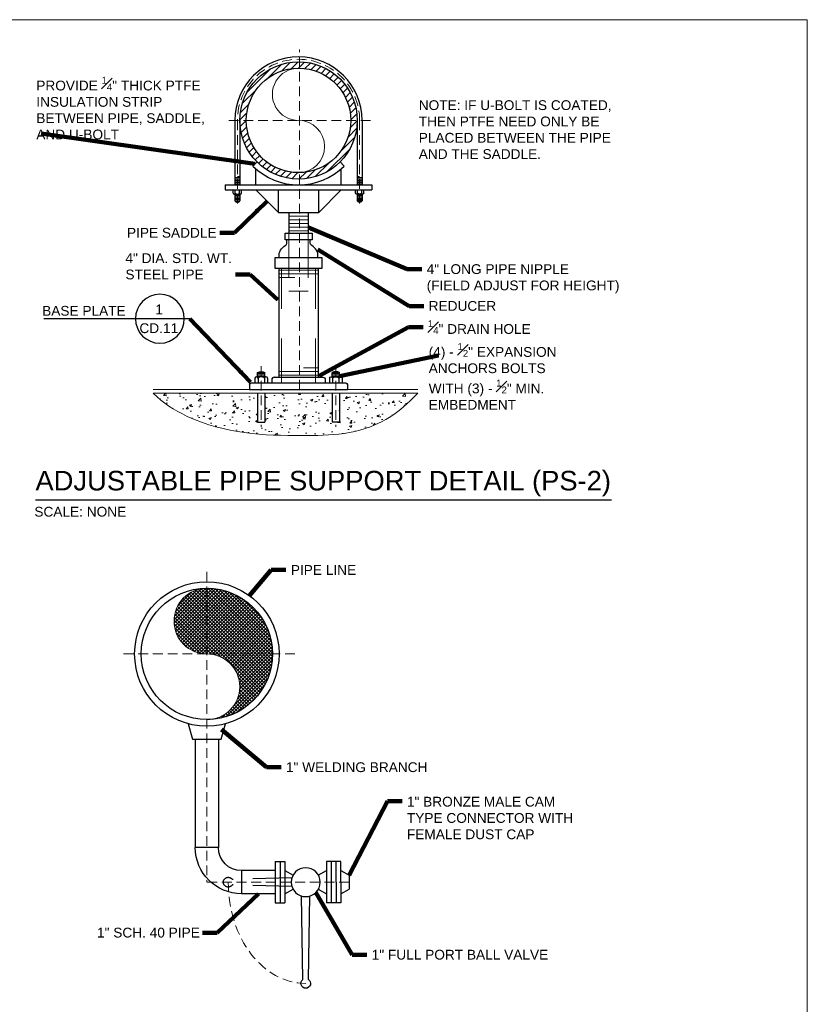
# Model space of a CAD drawing. Extents: x -6238 to -1113, y -1861 to 592.
# Tile 9 of 9: x -1234 to -1113, y 441 to 592. Entities that reach past the tile are written whole.
import ezdxf

# ---------------------------------------------------------------- set-up
doc = ezdxf.new("R2010")
doc.units = 0
doc.header["$MEASUREMENT"] = 0
doc.linetypes.add('( Dashed )', pattern=[9, 6, -3])
doc.linetypes.add('DGN Style 2', pattern=[11.367213, 6.820328, -4.546885])
for name, color, linetype, lineweight in [('G-ANNO-NOTE', 4, 'Continuous', 30), ('G-ANNO-PATT', 250, 'Continuous', 0), ('G-ANNO-TEXT', 2, 'Continuous', 30), ('G-GRID-COOR', 2, 'Continuous', 13), ('Level 1', 2, 'Continuous', 13), ('M-Detl-Grph-A', 21, 'Continuous', 30)]:
    doc.layers.add(name, color=color, linetype=linetype, lineweight=lineweight)
doc.layers.add('G-ANNO-NPLT', color=2, linetype='Continuous', lineweight=0, plot=False)
doc.styles.add("AEC_AC_43Text-LeftTop_1_1-2_1'", font='arial.ttf', dxfattribs={"height": 12})
doc.styles.add("AEC_AC_43Text-LeftTop_1_1-2_1'_0", font='arial.ttf')
doc.styles.add("AEC_AC_44Text-LeftTop_1_1'", font='arial.ttf', dxfattribs={"height": 18})
doc.styles.add("AEC_AC_44Text-LeftTop_1_1'_0", font='arial.ttf')
doc.styles.add("AEC_AC_45Text-LeftTop_3-4_1'", font='arial.ttf', dxfattribs={"height": 24})
doc.dimstyles.new("AEC_AC_43_Notes_1_1-2_1'", dxfattribs={"dimtxt": 12, "dimasz": 18, "dimexe": 6, "dimexo": 6, "dimgap": 6, "dimtad": 1, "dimjust": 1, "dimdec": 3, "dimzin": 15, "dimdsep": 46, "dimlunit": 5, "dimtxsty": "AEC_AC_43Text-LeftTop_1_1-2_1'", "dimcen": 1.08, "dimclrd": 256, "dimclre": 256, "dimazin": 2, "dimtfac": 0.7, "dimtdec": 3, "dimtmove": 1, "dimatfit": 1, "dimfxl": 1, "dimfrac": 1, "dimtolj": 1, "dimtzin": 15, "dimlwd": 30, "dimlwe": 30, "dimarcsym": 0})
doc.dimstyles.new("AEC_AC_44_Notes_1_1'", dxfattribs={"dimtxt": 18, "dimasz": 27, "dimexe": 9, "dimexo": 9, "dimgap": 9, "dimtad": 1, "dimjust": 1, "dimdec": 3, "dimzin": 15, "dimdsep": 46, "dimlunit": 5, "dimtxsty": "AEC_AC_44Text-LeftTop_1_1'", "dimblk": 'NONE', "dimcen": 0.09, "dimclrd": 256, "dimclre": 256, "dimazin": 2, "dimtfac": 0.7, "dimtdec": 3, "dimtmove": 1, "dimatfit": 1, "dimfxl": 1, "dimfrac": 1, "dimtolj": 1, "dimtzin": 15, "dimlwd": 30, "dimlwe": 30, "dimarcsym": 0})

# ---------------------------------------------------------------- blocks, each defined once
blk = doc.blocks.new('FHNEC')
at = {"layer": 'Level 1', "color": 152, "linetype": 'Continuous', "lineweight": 30}
for p, q in [((-15.5, 12.1), (-15.5, 0)), ((11.7, 15.5), (-11.7, 15.5)), ((-7.8, 12.1), (-7.8, 0)), ((7.8, 12.1), (7.8, 0)), ((15.5, 12.1), (15.5, 0))]:
    blk.add_line(p, q, dxfattribs=at)
for centre, radius, start, end in [((-11.7, 11.5), 3.92, 8.0476, 171.9524), ((0, 4.8), 10.6, 43.0514, 136.9486), ((11.7, 11.5), 3.92, 8.0476, 171.9524)]:
    blk.add_arc(centre, radius, start, end, dxfattribs=at)
blk = doc.blocks.new('FHNEC_1')
at = {"layer": 'Level 1', "color": 152, "linetype": 'Continuous', "lineweight": 30}
for p, q in [((-15.5, 12.1), (-15.5, 0)), ((11.7, 15.5), (-11.7, 15.5)), ((-7.8, 12.1), (-7.8, 0)), ((7.8, 12.1), (7.8, 0)), ((15.5, 12.1), (15.5, 0))]:
    blk.add_line(p, q, dxfattribs=at)
for centre, radius, start, end in [((-11.7, 11.5), 3.92, 8.0476, 171.9524), ((0, 4.8), 10.6, 43.0514, 136.9486), ((11.7, 11.5), 3.92, 8.0476, 171.9524)]:
    blk.add_arc(centre, radius, start, end, dxfattribs=at)
blk = doc.blocks.new('FHNEC_2')
at = {"layer": 'Level 1', "color": 152, "linetype": 'Continuous', "lineweight": 30}
for p, q in [((-23.3, 18.1), (-23.3, 0)), ((17.5, 23.2), (-17.5, 23.2)), ((-11.7, 18.1), (-11.7, 0)), ((11.7, 18.1), (11.7, 0)), ((23.3, 18.1), (23.3, 0))]:
    blk.add_line(p, q, dxfattribs=at)
for centre, radius, start, end in [((-17.5, 17.3), 5.89, 8.0476, 171.9524), ((0, 7.2), 16, 43.0514, 136.9486), ((17.5, 17.3), 5.89, 8.0476, 171.9524)]:
    blk.add_arc(centre, radius, start, end, dxfattribs=at)
blk = doc.blocks.new('FHNEC_3')
at = {"layer": 'Level 1', "color": 152, "linetype": 'Continuous', "lineweight": 30}
for p, q in [((-23.3, 18.1), (-23.3, 0)), ((17.5, 23.2), (-17.5, 23.2)), ((-11.7, 18.1), (-11.7, 0)), ((11.7, 18.1), (11.7, 0)), ((23.3, 18.1), (23.3, 0))]:
    blk.add_line(p, q, dxfattribs=at)
for centre, radius, start, end in [((-17.5, 17.3), 5.89, 8.0476, 171.9524), ((0, 7.2), 16, 43.0514, 136.9486), ((17.5, 17.3), 5.89, 8.0476, 171.9524)]:
    blk.add_arc(centre, radius, start, end, dxfattribs=at)
blk = doc.blocks.new('_None')

msp = doc.modelspace()

# ---------------------------------------------------------------- hatches: boundary and pattern name
at = {"layer": 'G-ANNO-PATT', "linetype": '( Dashed )'}
h = msp.add_hatch(dxfattribs=at)
h.set_pattern_fill('AR-CONC', color=256, style=0, pattern_type=2)
h.set_pattern_definition([(50, (-1201.0653, 532.1196), (3.5863, -0.31376), [0.375, -4.125]), (355, (-1201.0653, 532.1196), (-0.69376, 3.76096), [0.3, -3.3]), (100.451, (-1200.7665, 532.0935), (2.89254, 3.4472), [0.3187, -3.5057]), (46.184, (-1201.0653, 533.1196), (5.3362, -0.8276), [0.5625, -6.1875]), (96.636, (-1200.6206, 533.0507), (4.6733, 4.8706), [0.47805, -5.2586]), (351.184, (-1201.0653, 533.1196), (4.6733, 4.8706), [0.45, -4.95]), (21, (-1200.5653, 532.8696), (2.98453, -2.0131), [0.375, -4.125]), (326, (-1200.5653, 532.8696), (1.2166, 3.62575), [0.3, -3.3]), (71.451, (-1200.3166, 532.702), (4.2011, 1.61266), [0.3187, -3.5057]), (37.5, (-1201.0653, 532.1196), (0.0608, 1.66447), [0, -3.26, 0, -3.35, 0, -3.3125]), (7.5, (-1201.0653, 532.1196), (1.31535, 1.97206), [0, -1.91, 0, -3.185, 0, -1.2625]), (327.5, (-1202.1803, 532.1196), (2.66911, -0.112774), [0, -1.25, 0, -3.9, 0, -5.175]), (317.5, (-1202.6803, 532.1196), (2.91593, 0.50052), [0, -1.625, 0, -2.59, 0, -3.675])])
edge = h.paths.add_edge_path()
edge.add_spline(control_points=[(-1213.2748, 535.10873), (-1211.76175, 533.65611), (-1210.12358, 532.52855), (-1208.06809, 531.57531), (-1202.23596, 528.87065), (-1196.31727, 528.61846), (-1190.45881, 528.6305), (-1186.16178, 528.63933), (-1181.83227, 528.68528), (-1177.60042, 531.11034), (-1175.56361, 532.27753), (-1174.2063, 533.6157), (-1172.72817, 535.10873)], knot_values=[0, 0, 0, 0, 0.144506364, 0.144506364, 0.144506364, 0.55451988, 0.55451988, 0.55451988, 0.85525474, 0.85525474, 0.85525474, 1, 1, 1, 1], degree=3, periodic=0)
edge.add_line((-1172.72817, 535.10873), (-1184.72643, 535.10873))
edge.add_line((-1184.72643, 535.10873), (-1184.72643, 530.66254))
edge.add_line((-1184.72643, 530.66254), (-1185.28893, 530.66254))
edge.add_line((-1185.28893, 530.66254), (-1185.85143, 530.66254))
edge.add_line((-1185.85143, 530.66254), (-1185.85143, 535.10873))
edge.add_line((-1185.85143, 535.10873), (-1196.16055, 535.10873))
edge.add_line((-1196.16055, 535.10873), (-1196.16055, 530.66254))
edge.add_line((-1196.16055, 530.66254), (-1196.72305, 530.66254))
edge.add_line((-1196.72305, 530.66254), (-1197.28555, 530.66254))
edge.add_line((-1197.28555, 530.66254), (-1197.28555, 535.10873))
edge.add_line((-1197.28555, 535.10873), (-1213.2748, 535.10873))
at = {"layer": 'G-ANNO-PATT'}
h = msp.add_hatch(dxfattribs=at)
h.set_pattern_fill('ANSI37', color=256, style=0, pattern_type=2)
h.set_pattern_definition([(45, (-1202.96682, 499.53148), (-0.265165, 0.265165), []), (135, (-1202.96682, 499.53148), (-0.265165, -0.265165), [])])
h.paths.add_polyline_path([(-1205.06104, 505.21148, 0.999999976), (-1205.06104, 495.1415), (-1205.06104, 495.1415, -0.999999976), (-1205.06104, 485.07151, 0.999999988)])

# ---------------------------------------------------------------- linework, layer by layer
at = {"layer": 'G-ANNO-NOTE', "ltscale": 1.5}
msp.add_line((-1207.6485, 546.54747), (-1230.08349, 546.54747), dxfattribs=at)
at = {"layer": 'G-ANNO-NOTE', "ltscale": 1.5, "extrusion": (0, 0, -1)}
msp.add_circle((1212.26709, 546.54747), 3.74999, dxfattribs=at)
at = {"layer": 'G-ANNO-NPLT'}
msp.add_open_spline([(-1213.2748, 535.10873), (-1211.76175, 533.65611), (-1210.12358, 532.52855), (-1208.06809, 531.57531), (-1202.23596, 528.87065), (-1196.31727, 528.61846), (-1190.45881, 528.6305), (-1186.16178, 528.63933), (-1181.83227, 528.68528), (-1177.60042, 531.11034), (-1175.56361, 532.27753), (-1174.2063, 533.6157), (-1172.72817, 535.10873)], degree=3, knots=[0, 0, 0, 0, 0.144506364, 0.144506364, 0.144506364, 0.55451988, 0.55451988, 0.55451988, 0.85525474, 0.85525474, 0.85525474, 1, 1, 1, 1], dxfattribs=at)
msp.add_3dface([(-1112.98796, 592.40061, -93333.33071), (-1472.98796, 592.40061, -93333.33071), (-1472.98796, 346.40061, -93333.33071), (-1112.98796, 346.40061, -93333.33071)], dxfattribs=at)
at = {"layer": 'G-ANNO-PATT'}
for p, q in [((-1193.54962, 584.5386), (-1192.22587, 585.86235)), ((-1192.15743, 584.87023), (-1191.07837, 585.94917)), ((-1191.00599, 584.96098), (-1190.06543, 585.90154)), ((-1198.85493, 581.35467), (-1195.42274, 584.78685)), ((-1195.74912, 583.39985), (-1193.58055, 585.56835)), ((-1190.01443, 584.89185), (-1189.1533, 585.75298)), ((-1189.11649, 584.7291), (-1188.31349, 585.53217)), ((-1188.29662, 584.48835), (-1187.53624, 585.24879)), ((-1187.55124, 584.1731), (-1186.81474, 584.9096)), ((-1186.86405, 583.7996), (-1186.14424, 584.51948)), ((-1186.23049, 583.37254), (-1185.52137, 584.08167)), ((-1185.64793, 582.89454), (-1184.94393, 583.59842)), ((-1185.11493, 582.36673), (-1184.41105, 583.0706)), ((-1199.62349, 579.52542), (-1197.44243, 581.70654)), ((-1184.63168, 581.78942), (-1183.92255, 582.49854)), ((-1184.19912, 581.16129), (-1183.47912, 581.88129)), ((-1183.8198, 580.47998), (-1183.08237, 581.21735)), ((-1183.49924, 579.73985), (-1182.7368, 580.50223)), ((-1199.91543, 578.17292), (-1198.59462, 579.49367)), ((-1183.25074, 578.92767), (-1182.44924, 579.72904)), ((-1183.07868, 578.03904), (-1182.22462, 578.8931)), ((-1200.00537, 577.02229), (-1198.92499, 578.10267)), ((-1199.95118, 576.01579), (-1199.0148, 576.95217)), ((-1183.08705, 575.80167), (-1182.00668, 576.88204)), ((-1182.99818, 577.05885), (-1182.07268, 577.98435)), ((-1182.04424, 576.95217), (-1182.00749, 576.98892)), ((-1199.80587, 575.10042), (-1198.9468, 575.95954)), ((-1183.41743, 574.41073), (-1182.09655, 575.73148)), ((-1199.58712, 574.25848), (-1198.78162, 575.06404)), ((-1199.30512, 573.47985), (-1198.5393, 574.24573)), ((-1184.56962, 572.19785), (-1182.38849, 574.37892)), ((-1198.9668, 572.75754), (-1198.22962, 573.49467)), ((-1198.57718, 572.08648), (-1197.8553, 572.80842)), ((-1186.58924, 569.11748), (-1183.15705, 572.54967)), ((-1198.13843, 571.4646), (-1197.42749, 572.17554)), ((-1197.65418, 570.88817), (-1196.94893, 571.59342)), ((-1197.12574, 570.35592), (-1196.42062, 571.06104)), ((-1196.5528, 569.86817), (-1195.84274, 570.57829)), ((-1195.93512, 569.42529), (-1195.21399, 570.14642)), ((-1195.26705, 569.03267), (-1194.53187, 569.76785)), ((-1194.55118, 568.68792), (-1193.79224, 569.44673)), ((-1189.78612, 568.04198), (-1188.46237, 569.36573)), ((-1188.43143, 568.33598), (-1186.26293, 570.50454)), ((-1193.78024, 568.39817), (-1192.98374, 569.19467)), ((-1192.94774, 568.16998), (-1192.09287, 569.02485)), ((-1192.04468, 568.01248), (-1191.10924, 568.94792)), ((-1191.04362, 567.95285), (-1191.00599, 567.99042)), ((-1190.93362, 567.95517), (-1189.85455, 569.03417))]:
    msp.add_line(p, q, dxfattribs=at)
for p in [(-1199.0148, 576.95217), (-1182.99724, 576.95217), (-1191.00599, 568.94342)]:
    msp.add_point(p, dxfattribs=at)
at = {"layer": 'G-ANNO-TEXT', "ltscale": 1.5}
msp.add_line((-1231.34772, 518.75388, 0.00118), (-1143.0171, 518.75388, 0.00118), dxfattribs=at)
at = {"layer": 'G-GRID-COOR', "linetype": '( Dashed )', "ltscale": 0.25}
for p, q in [((-1190.875, 535.67123), (-1190.875, 587.84025)), ((-1179.96424, 576.95217), (-1202.36226, 576.95217)), ((-1200.38099, 576.95235), (-1200.38099, 563.85023)), ((-1181.63099, 576.95217), (-1181.63099, 563.85023)), ((-1205.06104, 507.70915), (-1205.06104, 460.14167)), ((-1191.57157, 495.1415), (-1218.55052, 495.1415)), ((-1183.25349, 460.14167), (-1205.06104, 460.14167))]:
    msp.add_line(p, q, dxfattribs=at)
at = {"layer": 'G-GRID-COOR', "linetype": '( Dashed )', "lineweight": 13, "ltscale": 0.25}
for p, q in [((-1196.72305, 539.28092), (-1196.72305, 529.95617)), ((-1185.28893, 539.28092), (-1185.28893, 529.95617))]:
    msp.add_line(p, q, dxfattribs=at)
at = {"layer": 'G-GRID-COOR', "linetype": '( Dashed )', "ltscale": 0.25}
msp.add_arc((-1191.00607, 576.95217), 9.375, 0.0000556, 179.9989278, dxfattribs=at)
msp.add_ellipse((-1189.90643, 460.14167), major_axis=(0, -15.51994), ratio=0.765026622, start_param=4.712389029, end_param=6.283185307, dxfattribs=at)
at = {"layer": 'Level 1', "color": 152, "linetype": 'Continuous', "lineweight": 30}
for p, q in [((-1200.75599, 576.95217), (-1200.75599, 567.05742)), ((-1200.00599, 576.95217), (-1200.00599, 567.05742)), ((-1182.00599, 576.95217), (-1182.00599, 567.05742)), ((-1181.25599, 576.95217), (-1181.25599, 567.05742)), ((-1197.37012, 570.58804), (-1198.00274, 569.95542)), ((-1197.55687, 567.05742), (-1197.55687, 569.53673)), ((-1184.64187, 570.58804), (-1184.00924, 569.95542)), ((-1184.45512, 567.05742), (-1184.45512, 569.53673)), ((-1202.23237, 567.05742), (-1179.77962, 567.05742)), ((-1202.23237, 567.05742), (-1202.23237, 566.30742)), ((-1202.23237, 566.30742), (-1179.77962, 566.30742)), ((-1194.10124, 562.85179), (-1197.55687, 566.30742)), ((-1194.10124, 562.85179), (-1194.10124, 566.30742)), ((-1187.91074, 562.85179), (-1187.91074, 566.30742)), ((-1187.91074, 562.85179), (-1184.45512, 566.30742)), ((-1179.77962, 567.05742), (-1179.77962, 566.30742)), ((-1200.75599, 565.66298), (-1200.75599, 564.61879)), ((-1200.00599, 565.66298), (-1200.00599, 564.61879)), ((-1182.00599, 565.66298), (-1182.00599, 564.61879)), ((-1181.25599, 565.66298), (-1181.25599, 564.61879)), ((-1200.75599, 564.61879), (-1200.00599, 564.61879)), ((-1181.25599, 564.61879), (-1182.00599, 564.61879)), ((-1194.10124, 562.85179), (-1187.91074, 562.85179)), ((-1192.50599, 562.85179), (-1192.50599, 559.64573)), ((-1189.50599, 562.85179), (-1189.50599, 559.64573)), ((-1194.00599, 554.27179), (-1194.00599, 537.57692)), ((-1188.00599, 554.27179), (-1188.00599, 537.57692)), ((-1197.28555, 537.65685), (-1197.28555, 538.31304)), ((-1197.28555, 538.31304), (-1196.16055, 538.31304)), ((-1196.16055, 537.65685), (-1196.16055, 538.31304)), ((-1194.73105, 537.57692), (-1187.28093, 537.57692)), ((-1185.85143, 537.65685), (-1185.85143, 538.31304)), ((-1184.72643, 538.31304), (-1185.85143, 538.31304)), ((-1184.72643, 537.65685), (-1184.72643, 538.31304)), ((-1198.50599, 536.45585), (-1198.50599, 535.67123)), ((-1198.27162, 536.69023), (-1183.74037, 536.69023)), ((-1195.10605, 537.20192), (-1195.10605, 536.69023)), ((-1186.90593, 537.20192), (-1186.90593, 536.69023)), ((-1183.50599, 536.45585), (-1183.50599, 535.67123)), ((-1198.50599, 535.67123), (-1183.50599, 535.67123))]:
    msp.add_line(p, q, dxfattribs=at)
at = {"layer": 'Level 1', "color": 152, "linetype": 'Continuous', "lineweight": 13}
for p, q in [((-1200.75599, 568.18242), (-1200.00599, 568.18242)), ((-1200.75599, 567.99492), (-1200.00599, 567.99492)), ((-1200.75599, 567.80742), (-1200.00599, 567.80742)), ((-1200.38099, 568.36992), (-1200.00599, 568.36992)), ((-1181.63099, 568.36992), (-1182.00599, 568.36992)), ((-1181.25599, 568.18242), (-1182.00599, 568.18242)), ((-1181.25599, 567.99492), (-1182.00599, 567.99492)), ((-1181.25599, 567.80742), (-1182.00599, 567.80742)), ((-1200.75599, 567.61992), (-1200.00599, 567.61992)), ((-1200.75599, 567.43242), (-1200.00599, 567.43242)), ((-1200.75599, 567.24492), (-1200.00599, 567.24492)), ((-1181.25599, 567.61992), (-1182.00599, 567.61992)), ((-1181.25599, 567.43242), (-1182.00599, 567.43242)), ((-1181.25599, 567.24492), (-1182.00599, 567.24492)), ((-1200.75599, 565.55629), (-1200.00599, 565.55629)), ((-1200.75599, 565.36879), (-1200.00599, 565.36879)), ((-1200.75599, 565.18129), (-1200.00599, 565.18129)), ((-1200.75599, 564.99379), (-1200.00599, 564.99379)), ((-1200.75599, 564.80629), (-1200.00599, 564.80629)), ((-1181.25599, 565.55629), (-1182.00599, 565.55629)), ((-1181.25599, 565.36879), (-1182.00599, 565.36879)), ((-1181.25599, 565.18129), (-1182.00599, 565.18129)), ((-1181.25599, 564.99379), (-1182.00599, 564.99379)), ((-1181.25599, 564.80629), (-1182.00599, 564.80629)), ((-1192.50599, 562.28929), (-1189.50599, 562.28929)), ((-1192.50599, 561.72679), (-1189.50599, 561.72679)), ((-1192.50599, 561.16429), (-1189.50599, 561.16429)), ((-1192.50599, 560.60179), (-1189.50599, 560.60179)), ((-1192.50599, 560.03929), (-1189.50599, 560.03929)), ((-1194.00599, 553.9686), (-1188.00599, 553.9686)), ((-1194.00599, 553.4061), (-1188.00599, 553.4061)), ((-1194.00599, 552.8436), (-1191.55362, 552.8436)), ((-1197.28555, 538.12554), (-1196.16055, 538.12554)), ((-1197.28555, 537.93804), (-1196.16055, 537.93804)), ((-1197.28555, 537.75054), (-1196.16055, 537.75054)), ((-1194.00599, 538.44248), (-1188.00599, 538.44248)), ((-1194.00599, 537.87998), (-1188.00599, 537.87998)), ((-1190.22337, 539.00498), (-1188.00599, 539.00498)), ((-1184.72643, 538.12554), (-1185.85143, 538.12554)), ((-1184.72643, 537.93804), (-1185.85143, 537.93804)), ((-1184.72643, 537.75054), (-1185.85143, 537.75054)), ((-1213.2748, 535.67123), (-1172.72817, 535.67123)), ((-1213.2748, 535.10873), (-1172.72817, 535.10873))]:
    msp.add_line(p, q, dxfattribs=at)
at = {"layer": 'Level 1', "color": 152, "linetype": 'DGN Style 2', "lineweight": 13}
for p, q in [((-1192.50599, 559.64573), (-1192.50599, 550.77998)), ((-1189.50599, 559.64573), (-1189.50599, 550.77998)), ((-1193.61918, 536.69023), (-1193.61918, 554.27179)), ((-1188.3928, 536.69023), (-1188.3928, 554.27179)), ((-1192.50599, 550.77998), (-1189.50599, 550.77998))]:
    msp.add_line(p, q, dxfattribs=at)
at = {"layer": 'Level 1', "color": 152, "linetype": 'DGN Style 2', "lineweight": 30}
for p, q in [((-1197.28555, 535.10873), (-1197.28555, 530.66254)), ((-1196.16055, 535.10873), (-1196.16055, 530.66254)), ((-1185.85143, 535.10873), (-1185.85143, 530.66254)), ((-1184.72643, 535.10873), (-1184.72643, 530.66254)), ((-1197.28555, 530.66254), (-1196.16055, 530.66254)), ((-1184.72643, 530.66254), (-1185.85143, 530.66254))]:
    msp.add_line(p, q, dxfattribs=at)
at = {"layer": 'Level 1', "color": 152, "linetype": 'Continuous', "lineweight": 30}
for radius in [9, 8.00877]:
    msp.add_circle((-1191.00607, 576.95217), radius, dxfattribs=at)
for centre, radius, start, end in [((-1191.00607, 576.95217), 9.75, 0, 180), ((-1191.00607, 576.95217), 9.89464, 225, 315), ((-1200.38107, 564.83872), 0.43473, 210.39035, 329.6096528), ((-1194.73113, 537.20189), 0.375, 90, 180), ((-1185.289, 537.29106), 1.16653, 61.1709167, 118.8290778)]:
    msp.add_arc(centre, radius, start, end, dxfattribs=at)
at = {"layer": 'Level 1', "color": 152, "linetype": 'Continuous', "lineweight": 13}
for centre, start, end in [((-1191.00607, 580.95656), 89.9989278, 270.001075), ((-1191.00607, 572.94778), 270.0010722, 89.998925)]:
    msp.add_arc(centre, 4.00439, start, end, dxfattribs=at)
at = {"layer": 'Level 1', "color": 152, "linetype": 'Continuous', "lineweight": 30, "extrusion": (0, 0, -1)}
for centre, radius, start, end in [((1181.63107, 564.83872), 0.43473, 210.39035, 329.6096528), ((1196.72313, 537.29106), 1.16653, 61.1709167, 118.8290778), ((1187.281, 537.20189), 0.375, 90, 180), ((1198.27169, 536.45583), 0.23438, 0, 90), ((1183.74044, 536.45583), 0.23438, 90, 180)]:
    msp.add_arc(centre, radius, start, end, dxfattribs=at)
at = {"layer": 'Level 1', "color": 152, "linetype": 'Continuous', "lineweight": 30}
for points in [[(-1193.98049, 555.95929), (-1193.97037, 556.16404), (-1193.96024, 556.36879), (-1193.95012, 556.57354), (-1193.93303, 556.91904), (-1193.6295, 557.18858), (-1193.42662, 557.4696), (-1193.25678, 557.70485), (-1192.80505, 557.78696), (-1192.80505, 558.07654), (-1192.80505, 558.27317), (-1192.80505, 558.46979), (-1192.80505, 558.66642)], [(-1188.03149, 555.95929), (-1188.04162, 556.16404), (-1188.05174, 556.36879), (-1188.06187, 556.57354), (-1188.07895, 556.91904), (-1188.38249, 557.18858), (-1188.58537, 557.4696), (-1188.7552, 557.70485), (-1189.20693, 557.78696), (-1189.20693, 558.07654), (-1189.20693, 558.27317), (-1189.20693, 558.46979), (-1189.20693, 558.66642)]]:
    msp.add_open_spline(points, degree=3, knots=[0, 0, 0, 0, 0.197660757, 0.197660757, 0.197660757, 0.531201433, 0.531201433, 0.531201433, 0.810414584, 0.810414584, 0.810414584, 1, 1, 1, 1], dxfattribs=at)
for points in [[(-1188.93862, 558.66642), (-1193.07337, 558.66642), (-1193.07337, 559.64573), (-1188.93862, 559.64573)], [(-1187.44349, 554.27179), (-1194.56849, 554.27179), (-1194.56849, 555.95929), (-1187.44349, 555.95929)]]:
    msp.add_3dface(points, dxfattribs=at)
at = {"layer": 'M-Detl-Grph-A'}
for p, q in [((-1207.90869, 484.44669), (-1207.28202, 482.0727)), ((-1202.85108, 482.0727), (-1202.20966, 484.44669)), ((-1207.28202, 482.0727), (-1202.85108, 482.0727)), ((-1206.83312, 482.07199), (-1206.83312, 465.45858)), ((-1203.28897, 482.07199), (-1203.28897, 465.45858)), ((-1203.29221, 465.45237), (-1206.83352, 465.45237)), ((-1194.5739, 463.3266), (-1193.08831, 463.3266)), ((-1194.5739, 463.3266), (-1194.5739, 456.96157)), ((-1193.83238, 463.32713), (-1193.83238, 456.95653)), ((-1193.09032, 463.32713), (-1193.09032, 456.95653)), ((-1186.72119, 463.32713), (-1186.72119, 456.95653)), ((-1185.23894, 463.3266), (-1186.71592, 463.3266)), ((-1185.97987, 463.32713), (-1185.97987, 456.95653)), ((-1184.50045, 463.3266), (-1185.97743, 463.3266)), ((-1185.23894, 460.1404), (-1185.23894, 463.3266)), ((-1184.50045, 460.1404), (-1184.50045, 463.3266)), ((-1199.74967, 461.91106), (-1199.74967, 458.36851)), ((-1194.5739, 461.91375), (-1199.74529, 461.91375)), ((-1193.09032, 461.91375), (-1191.84135, 461.21875)), ((-1187.97016, 461.21875), (-1186.72119, 461.91375)), ((-1184.50245, 461.91375), (-1183.25349, 461.21875)), ((-1183.25349, 461.21875), (-1183.25349, 459.0646)), ((-1193.09032, 458.3696), (-1191.84135, 459.0646)), ((-1187.97016, 459.0646), (-1186.72119, 458.3696)), ((-1185.23894, 460.1404), (-1185.23894, 456.96157)), ((-1184.50245, 458.3696), (-1183.25349, 459.0646)), ((-1184.50045, 460.1404), (-1184.50045, 456.96157)), ((-1194.5739, 458.3696), (-1199.74529, 458.3696)), ((-1190.3285, 445.23666), (-1190.55366, 458.02345)), ((-1189.47696, 445.23666), (-1189.2509, 458.02559)), ((-1194.5739, 456.96157), (-1193.08831, 456.96157)), ((-1185.23856, 456.95653), (-1186.72119, 456.95653)), ((-1184.50006, 456.95653), (-1185.9827, 456.95653))]:
    msp.add_line(p, q, dxfattribs=at)
at = {"layer": 'M-Detl-Grph-A', "linetype": '( Dashed )'}
for p, q in [((-1192.02287, 460.79318), (-1201.16582, 460.56713)), ((-1192.02297, 459.49048), (-1201.16582, 459.71653))]:
    msp.add_line(p, q, dxfattribs=at)
at = {"layer": 'M-Detl-Grph-A'}
for radius in [11.07546, 10.06999]:
    msp.add_circle((-1205.06104, 495.1415), radius, dxfattribs=at)
at = {"layer": 'M-Detl-Grph-A', "extrusion": (0, 0, -1)}
msp.add_circle((1189.90576, 460.14167), 2.21509, dxfattribs=at)
at = {"layer": 'M-Detl-Grph-A', "lineweight": 13}
msp.add_arc((-1205.06104, 500.17649), 5.03499, 89.9999972, 269.9999944, dxfattribs=at)
at = {"layer": 'M-Detl-Grph-A', "lineweight": 13, "extrusion": (0, 0, -1)}
msp.add_arc((1205.06104, 490.10651), 5.03499, 90.0000028, 270, dxfattribs=at)
at = {"layer": 'M-Detl-Grph-A', "extrusion": (0, 0, -1)}
for centre, radius, start, end in [((1199.74482, 465.4579), 7.0883, 270, 0), ((1199.74482, 465.4579), 3.54415, 270, 0), ((1189.90626, 444.62173), 0.74718, 124.7076028, 55.2923861)]:
    msp.add_arc(centre, radius, start, end, dxfattribs=at)
at = {"layer": 'M-Detl-Grph-A', "linetype": '( Dashed )', "extrusion": (0, 0, -1)}
msp.add_arc((1201.77943, 460.14167), 0.74718, 214.7076, 145.2923833, dxfattribs=at)

# ---------------------------------------------------------------- block references
at = {"layer": 'Level 1', "color": 152, "linetype": 'Continuous', "lineweight": 30, "xscale": 0.04166666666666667, "yscale": 0.04166666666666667, "zscale": 0.04166666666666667, "rotation": 180}
msp.add_blockref('FHNEC', (-1200.38099, 566.30742), dxfattribs=at)
at = {"layer": 'Level 1', "color": 152, "linetype": 'Continuous', "lineweight": 30, "extrusion": (0, 0, -1), "xscale": 0.04166666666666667, "yscale": 0.04166666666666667, "zscale": 0.04166666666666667, "rotation": 180}
msp.add_blockref('FHNEC_1', (1181.63099, 566.30742), dxfattribs=at)
at = {"layer": 'Level 1', "color": 152, "linetype": 'Continuous', "lineweight": 30, "xscale": 0.04166666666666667, "yscale": 0.04166666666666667, "zscale": 0.04166666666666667}
msp.add_blockref('FHNEC_2', (-1196.72305, 536.69023), dxfattribs=at)
at = {"layer": 'Level 1', "color": 152, "linetype": 'Continuous', "lineweight": 30, "extrusion": (0, 0, -1), "xscale": 0.04166666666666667, "yscale": 0.04166666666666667, "zscale": 0.04166666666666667}
msp.add_blockref('FHNEC_3', (1185.28893, 536.69023), dxfattribs=at)

# ---------------------------------------------------------------- texts
at = {"layer": 'G-ANNO-NOTE', "insert": (-1231.2185, 574.02777), "char_height": 1.5, "width": 27.4224811, "attachment_point": 7, "style": "AEC_AC_44Text-LeftTop_1_1'"}
msp.add_mtext('\\pt31.5;PROVIDE {\\A1;\\H0.7x;\\S1#4;}" THICK PTFE INSULATION STRIP BETWEEN PIPE, SADDLE, AND U-BOLT', dxfattribs=at)
at = {"layer": 'G-ANNO-NOTE', "char_height": 1.5}
for s, insert, attachment_point, style in [('PIPE SADDLE', (-1203.5736, 559.71946), 6, "AEC_AC_44Text-LeftTop_1_1'"), ('4" DIA. STD. WT.\\PSTEEL PIPE', (-1217.54851, 552.55747), 7, "AEC_AC_44Text-LeftTop_1_1'"), ('4" LONG PIPE NIPPLE\\P(FIELD ADJUST FOR HEIGHT)', (-1171.35832, 554.9048), 1, "AEC_AC_44Text-LeftTop_1_1'"), ('BASE PLATE', (-1217.50958, 548.51089), 3, "AEC_AC_43Text-LeftTop_1_1-2_1'"), ('1', (-1212.37416, 547.98257), 5, "AEC_AC_43Text-LeftTop_1_1-2_1'"), ('REDUCER', (-1171.05051, 548.49656), 4, "AEC_AC_44Text-LeftTop_1_1'"), ('CD.11', (-1212.43132, 545.08159), 5, "AEC_AC_43Text-LeftTop_1_1-2_1'"), ('{\\H0.7x;\\A1;\\S1#4;}" DRAIN HOLE', (-1171.16644, 545.26081), 4, "AEC_AC_44Text-LeftTop_1_1'"), ('(4) - {\\H0.7x;\\A1;\\S1#2;}" EXPANSION \\PANCHORS BOLTS \\PWITH (3) - {\\H0.7x;\\A1;\\S1#2;}" MIN. \\PEMBEDMENT', (-1171.0452, 532.60046), 7, "AEC_AC_44Text-LeftTop_1_1'")]:
    msp.add_mtext(s, dxfattribs=dict(at, insert=insert, attachment_point=attachment_point, style=style))
at = {"layer": 'G-ANNO-NOTE', "lineweight": 13, "char_height": 1.5, "style": "AEC_AC_44Text-LeftTop_1_1'"}
for s, insert, attachment_point in [('PIPE LINE', (-1192.18276, 508.02163), 4), ('1" WELDING BRANCH', (-1192.93744, 477.76546), 4), ('1" SCH. 40 PIPE', (-1206.13724, 452.39815), 6), ('1" FULL PORT BALL VALVE', (-1179.78202, 449.01421), 4)]:
    msp.add_mtext(s, dxfattribs=dict(at, insert=insert, attachment_point=attachment_point))
at = {"layer": 'G-ANNO-NOTE', "lineweight": 13, "insert": (-1174.38563, 466.71478), "char_height": 1.5, "width": 25.7844973, "attachment_point": 7, "style": "AEC_AC_44Text-LeftTop_1_1'"}
msp.add_mtext('1" BRONZE MALE CAM TYPE CONNECTOR WITH FEMALE DUST CAP', dxfattribs=at)
at = {"layer": 'G-ANNO-TEXT', "insert": (-1172.57061, 580.04655), "char_height": 1.5, "width": 29.8574742, "attachment_point": 1, "style": "AEC_AC_44Text-LeftTop_1_1'"}
msp.add_mtext('NOTE: IF U-BOLT IS COATED, THEN PTFE NEED ONLY BE PLACED BETWEEN THE PIPE AND THE SADDLE.', dxfattribs=at)
at = {"layer": 'G-ANNO-TEXT', "attachment_point": 1}
for s, insert, char_height, style in [('ADJUSTABLE PIPE SUPPORT DETAIL (PS-2)', (-1231.34772, 523.21459, 0.00118), 3, "AEC_AC_45Text-LeftTop_3-4_1'"), ('SCALE: NONE', (-1231.5157, 517.70211, 0.00118), 1.5, "AEC_AC_43Text-LeftTop_1_1-2_1'")]:
    msp.add_mtext(s, dxfattribs=dict(at, insert=insert, char_height=char_height, style=style))

# ---------------------------------------------------------------- leaders
at = {"layer": 'G-ANNO-NOTE', "lineweight": 30, "annotation_type": 0, "has_hookline": 1}
for points, hookline_direction, text_width in [([(-1197.68643, 570.27173), (-1230.4685, 574.93955)], 1, 25.51126), ([(-1195.82905, 564.5796), (-1200.84685, 559.71946), (-1203.09685, 559.71946)], 1, 13.46828), ([(-1189.46895, 560.51449), (-1174.35832, 554.12908), (-1172.10832, 554.12908)], 0, 29.36767), ([(-1188.03149, 557.16664), (-1174.05051, 548.49656), (-1171.80051, 548.49656)], 0, 10.17053), ([(-1194.18796, 549.45024), (-1198.41208, 553.33319), (-1200.66208, 553.33319)], 1, 16.13574), ([(-1187.85231, 537.78149), (-1174.16644, 545.26081), (-1171.91644, 545.26081)], 0, 15.55505), ([(-1184.72643, 537.75054), (-1169.5452, 540.90248)], 0, 19.18012), ([(-1198.51723, 504.12474), (-1195.18276, 508.02163), (-1192.93276, 508.02163)], 0, 9.74181), ([(-1202.83909, 483.54048), (-1195.93744, 477.76546), (-1193.68744, 477.76546)], 0, 21.30491), ([(-1183.25349, 461.21875), (-1177.38563, 472.5431), (-1175.13563, 472.5431)], 0, 25.27694), ([(-1197.15959, 458.3696), (-1203.47679, 452.39815), (-1205.72679, 452.39815)], 1, 15.42769), ([(-1188.33945, 458.57537), (-1182.78202, 449.01421), (-1180.53202, 449.01421)], 0, 26.72476)]:
    msp.add_leader(points, dimstyle="AEC_AC_44_Notes_1_1'", override={"dimtxt": 1.5, "dimasz": 2.25, "dimgap": 0.75, "dimtad": 0, "dimtxsty": "AEC_AC_44Text-LeftTop_1_1'_0", "dimclrd": 0, "dimlwd": 65534}, dxfattribs=dict(at, hookline_direction=hookline_direction, text_width=text_width))
at = {"layer": 'G-ANNO-NOTE', "lineweight": 30}
msp.add_leader([(-1198.35698, 536.80326), (-1207.6485, 546.54747)], dimstyle="AEC_AC_43_Notes_1_1-2_1'", override={"dimtxt": 1.5, "dimasz": 2.25, "dimgap": 0.75, "dimtxsty": "AEC_AC_43Text-LeftTop_1_1-2_1'_0", "dimclrd": 0, "dimlwd": 65534}, dxfattribs=at)

doc.saveas('drawing.dxf')
